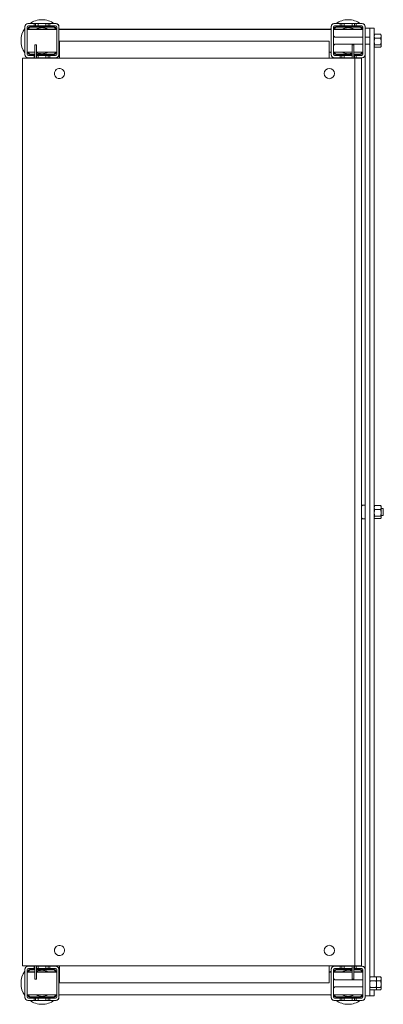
# Model space of a CAD drawing. Header units: millimetres. Extents: x 79 to 399, y -712 to 156.
import ezdxf

# ---------------------------------------------------------------- set-up
doc = ezdxf.new("R2010")
doc.units = ezdxf.units.MM

msp = doc.modelspace()

# ---------------------------------------------------------------- linework, layer by layer
at = {"color": 0, "linetype": 'Continuous', "lineweight": 0}
for p, q in [((83.21, 149.83), (83.21, 149.33)), ((83.21, 149.33), (83.21, 125.33)), ((85.21, 149.33), (85.21, 125.33)), ((86.21, 152.33), (85.71, 152.33)), ((91.21, 152.33), (86.21, 152.33)), ((91.21, 150.33), (86.21, 150.33)), ((108.21, 149.83), (88.21, 149.83)), ((108.21, 149.33), (88.21, 149.33)), ((91.21, 150.33), (91.21, 152.33)), ((91.21, 152.33), (92.61, 152.33)), ((91.21, 150.33), (92.61, 150.33)), ((92.61, 152.33), (94.71, 152.33)), ((92.61, 152.33), (92.61, 150.33)), ((92.61, 150.33), (94.71, 150.33)), ((101.71, 152.33), (94.71, 152.33)), ((94.71, 152.33), (94.71, 150.33)), ((101.71, 150.33), (94.71, 150.33)), ((101.71, 150.33), (101.71, 152.33)), ((101.71, 152.33), (103.81, 152.33)), ((101.71, 150.33), (103.81, 150.33)), ((103.81, 152.33), (105.21, 152.33)), ((103.81, 152.33), (103.81, 150.33)), ((103.81, 150.33), (105.21, 150.33)), ((110.21, 152.33), (105.21, 152.33)), ((105.21, 152.33), (105.21, 150.33)), ((110.21, 150.33), (105.21, 150.33)), ((110.71, 152.33), (110.21, 152.33)), ((111.21, 125.33), (111.21, 149.33)), ((113.21, 149.33), (113.21, 149.83)), ((113.21, 125.33), (113.21, 149.33)), ((353.21, 149.83), (353.21, 149.33)), ((353.21, 149.33), (353.21, 125.33)), ((355.21, 149.33), (355.21, 125.33)), ((356.21, 152.33), (355.71, 152.33)), ((361.21, 152.33), (356.21, 152.33)), ((361.21, 150.33), (356.21, 150.33)), ((378.21, 149.83), (358.21, 149.83)), ((378.21, 149.33), (358.21, 149.33)), ((361.21, 150.33), (361.21, 152.33)), ((362.61, 152.33), (361.21, 152.33)), ((361.21, 150.33), (362.61, 150.33)), ((364.71, 152.33), (362.61, 152.33)), ((362.61, 150.33), (362.61, 152.33)), ((362.61, 150.33), (364.71, 150.33)), ((371.71, 152.33), (364.71, 152.33)), ((364.71, 152.33), (364.71, 150.33)), ((371.71, 150.33), (364.71, 150.33)), ((371.71, 150.33), (371.71, 152.33)), ((373.81, 152.33), (371.71, 152.33)), ((371.71, 150.33), (373.81, 150.33)), ((375.21, 152.33), (373.81, 152.33)), ((373.81, 150.33), (373.81, 152.33)), ((373.81, 150.33), (375.21, 150.33)), ((380.21, 152.33), (375.21, 152.33)), ((375.21, 152.33), (375.21, 150.33)), ((380.21, 150.33), (375.21, 150.33)), ((380.71, 152.33), (380.21, 152.33)), ((381.21, 125.33), (381.21, 149.33)), ((383.21, 149.33), (383.21, 149.83)), ((383.21, 125.33), (383.21, 149.33)), ((387.21, 148.5), (383.21, 148.5)), ((387.21, 148.5), (387.21, 145.13)), ((391.21, 148.5), (387.21, 148.5)), ((391.21, 145.13), (391.21, 148.5)), ((85.21, 147.43), (111.21, 147.43)), ((85.21, 147.33), (87.21, 147.33)), ((85.21, 147.23), (111.21, 147.23)), ((99.21, 147.33), (87.21, 147.33)), ((87.21, 147.33), (87.21, 147.23)), ((99.21, 147.23), (99.21, 147.33)), ((99.21, 147.33), (101.21, 147.33)), ((101.21, 147.33), (101.21, 147.23)), ((113.21, 147.43), (353.21, 147.43)), ((113.21, 147.23), (353.21, 147.23)), ((355.21, 147.43), (381.21, 147.43)), ((355.21, 147.23), (381.21, 147.23)), ((356.07, 140.77), (355.21, 141.63)), ((381.21, 140.33), (357.14, 140.33)), ((365.21, 147.23), (365.21, 147.33)), ((365.21, 147.33), (367.21, 147.33)), ((379.21, 147.33), (367.21, 147.33)), ((367.21, 147.33), (367.21, 147.23)), ((379.21, 147.23), (379.21, 147.33)), ((379.21, 147.33), (381.21, 147.33)), ((387.21, 140.33), (383.21, 140.33)), ((387.21, 145.13), (387.21, 145.01)), ((387.21, 145.01), (387.21, 124.04)), ((391.21, 145.13), (391.21, 145.01)), ((391.21, 124.04), (391.21, 145.01)), ((391.21, 143.04), (391.66, 143.04)), ((391.21, 142.33), (391.43, 142.7)), ((391.66, 143.04), (396.87, 143.04)), ((391.66, 139.44), (396.87, 139.44)), ((397.31, 142.33), (397.1, 142.7)), ((397.31, 142.33), (397.31, 141.24)), ((397.31, 141.24), (397.31, 136.59)), ((92.01, 133.63), (93.51, 133.63)), ((92.01, 133.63), (92.01, 131.83)), ((92.01, 121.83), (92.01, 131.83)), ((93.51, 133.63), (93.51, 131.83)), ((93.51, 121.83), (93.51, 131.83)), ((113.61, 136.83), (351.61, 136.83)), ((113.61, 136.83), (113.61, 121.83)), ((351.61, 121.83), (351.61, 136.83)), ((356.07, 133.89), (355.21, 133.03)), ((381.21, 134.33), (357.14, 134.33)), ((373.21, 133.63), (371.71, 133.63)), ((371.71, 131.83), (371.71, 133.63)), ((371.71, 131.83), (371.71, 124.33)), ((373.21, 131.83), (373.21, 133.63)), ((373.21, 131.83), (373.21, 121.83)), ((387.21, 134.33), (383.21, 134.33)), ((391.21, 132.33), (391.43, 131.96)), ((391.21, 131.62), (391.66, 131.62)), ((391.66, 133.73), (396.87, 133.73)), ((391.66, 131.62), (396.87, 131.62)), ((397.31, 132.33), (397.1, 131.96)), ((397.31, 132.68), (397.31, 136.59)), ((397.31, 132.68), (397.31, 132.33)), ((81.11, 121.83), (81.11, -678.17)), ((84.36, 121.83), (81.11, 121.83)), ((83.21, 125.33), (83.21, 124.83)), ((84.36, 121.83), (372.11, 121.83)), ((85.21, 127.23), (92.01, 127.23)), ((85.71, 122.33), (86.21, 122.33)), ((86.21, 124.33), (91.21, 124.33)), ((86.21, 122.33), (91.21, 122.33)), ((88.21, 125.34), (92.01, 125.34)), ((88.21, 124.83), (92.01, 124.83)), ((91.21, 122.33), (91.21, 124.33)), ((92.01, 124.33), (91.21, 124.33)), ((91.21, 122.33), (92.01, 122.33)), ((93.51, 127.23), (111.21, 127.23)), ((93.51, 125.34), (108.21, 125.34)), ((93.51, 124.83), (108.21, 124.83)), ((94.71, 124.33), (93.51, 124.33)), ((93.51, 122.33), (94.71, 122.33)), ((94.71, 124.33), (101.71, 124.33)), ((94.71, 124.33), (94.71, 122.33)), ((94.71, 122.33), (101.71, 122.33)), ((101.71, 122.33), (101.71, 124.33)), ((103.81, 124.33), (101.71, 124.33)), ((101.71, 122.33), (103.81, 122.33)), ((105.21, 124.33), (103.81, 124.33)), ((103.81, 124.33), (103.81, 122.33)), ((103.81, 122.33), (105.21, 122.33)), ((105.21, 124.33), (110.21, 124.33)), ((105.21, 124.33), (105.21, 122.33)), ((105.21, 122.33), (110.21, 122.33)), ((110.21, 122.33), (110.71, 122.33)), ((113.21, 127.23), (113.61, 127.23)), ((113.21, 124.83), (113.21, 125.33)), ((351.61, 127.23), (353.21, 127.23)), ((353.21, 125.33), (353.21, 124.83)), ((355.21, 127.23), (371.71, 127.23)), ((355.71, 122.33), (356.21, 122.33)), ((356.21, 124.33), (361.21, 124.33)), ((356.21, 122.33), (361.21, 122.33)), ((358.21, 125.34), (371.71, 125.34)), ((358.21, 124.83), (371.71, 124.83)), ((361.21, 122.33), (361.21, 124.33)), ((362.61, 124.33), (361.21, 124.33)), ((362.61, 122.33), (361.21, 122.33)), ((364.71, 124.33), (362.61, 124.33)), ((362.61, 122.33), (362.61, 124.33)), ((364.71, 122.33), (362.61, 122.33)), ((364.71, 124.33), (371.71, 124.33)), ((364.71, 124.33), (364.71, 122.33)), ((364.71, 122.33), (371.71, 122.33)), ((371.71, 122.33), (371.71, 124.33)), ((371.71, 122.33), (371.71, 121.83)), ((372.11, 121.83), (374.11, 121.83)), ((373.21, 127.23), (381.21, 127.23)), ((373.21, 125.34), (378.21, 125.34)), ((373.21, 124.83), (378.21, 124.83)), ((373.81, 124.33), (373.21, 124.33)), ((373.81, 122.33), (373.21, 122.33)), ((375.21, 124.33), (373.81, 124.33)), ((373.81, 122.33), (373.81, 124.33)), ((375.21, 122.33), (373.81, 122.33)), ((374.11, 121.83), (374.11, -678.17)), ((380.11, 121.83), (374.11, 121.83)), ((375.21, 124.33), (380.21, 124.33)), ((375.21, 124.33), (375.21, 122.33)), ((375.21, 122.33), (380.21, 122.33)), ((380.11, 121.83), (380.11, -678.17)), ((380.21, 122.33), (380.71, 122.33)), ((383.21, 125.33), (383.21, -680.37)), ((387.21, 124.04), (387.21, -278.17)), ((391.21, 124.04), (391.21, -687.96)), ((383.21, -272.17), (380.89, -272.17)), ((391.21, -273.17), (391.43, -272.8)), ((391.66, -272.46), (396.87, -272.46)), ((391.66, -276.06), (396.87, -276.06)), ((397.31, -273.17), (397.1, -272.8)), ((397.31, -273.17), (397.31, -274.26)), ((397.31, -274.26), (397.31, -278.91)), ((399.21, -275.17), (397.31, -275.17)), ((399.21, -275.17), (399.21, -276.27)), ((399.21, -276.27), (399.21, -281.17)), ((383.21, -284.17), (380.89, -284.17)), ((387.21, -278.17), (387.21, -680.37)), ((391.21, -283.17), (391.43, -283.54)), ((391.66, -281.77), (396.87, -281.77)), ((391.66, -283.88), (396.87, -283.88)), ((397.31, -283.17), (397.1, -283.54)), ((397.31, -282.82), (397.31, -278.91)), ((399.21, -281.17), (397.31, -281.17)), ((397.31, -282.82), (397.31, -283.17)), ((81.11, -678.17), (84.36, -678.17)), ((83.21, -681.17), (83.21, -681.67)), ((83.21, -681.67), (83.21, -705.67)), ((84.36, -678.17), (372.11, -678.17)), ((85.21, -681.67), (85.21, -705.67)), ((85.21, -683.57), (92.01, -683.57)), ((85.21, -683.67), (87.21, -683.67)), ((85.21, -683.77), (92.01, -683.77)), ((86.21, -678.67), (85.71, -678.67)), ((91.21, -678.67), (86.21, -678.67)), ((91.21, -680.67), (86.21, -680.67)), ((92.01, -683.67), (87.21, -683.67)), ((87.21, -683.67), (87.21, -683.77)), ((92.01, -681.17), (88.21, -681.17)), ((92.01, -681.67), (88.21, -681.67)), ((91.21, -680.67), (91.21, -678.67)), ((91.21, -678.67), (92.01, -678.67)), ((91.21, -680.67), (92.01, -680.67)), ((92.01, -688.17), (92.01, -678.17)), ((93.51, -688.17), (93.51, -678.17)), ((93.51, -678.67), (94.71, -678.67)), ((93.51, -680.67), (94.71, -680.67)), ((108.21, -681.17), (93.51, -681.17)), ((108.21, -681.67), (93.51, -681.67)), ((93.51, -683.57), (111.21, -683.57)), ((99.21, -683.67), (93.51, -683.67)), ((93.51, -683.77), (111.21, -683.77)), ((101.71, -678.67), (94.71, -678.67)), ((94.71, -678.67), (94.71, -680.67)), ((101.71, -680.67), (94.71, -680.67)), ((99.21, -683.77), (99.21, -683.67)), ((99.21, -683.67), (101.21, -683.67)), ((101.21, -683.67), (101.21, -683.77)), ((101.71, -680.67), (101.71, -678.67)), ((101.71, -678.67), (103.81, -678.67)), ((101.71, -680.67), (103.81, -680.67)), ((103.81, -678.67), (105.21, -678.67)), ((103.81, -678.67), (103.81, -680.67)), ((103.81, -680.67), (105.21, -680.67)), ((110.21, -678.67), (105.21, -678.67)), ((105.21, -678.67), (105.21, -680.67)), ((110.21, -680.67), (105.21, -680.67)), ((110.71, -678.67), (110.21, -678.67)), ((111.21, -705.67), (111.21, -681.67)), ((113.21, -681.67), (113.21, -681.17)), ((113.21, -705.67), (113.21, -681.67)), ((113.21, -683.57), (113.61, -683.57)), ((113.21, -683.77), (113.61, -683.77)), ((113.61, -678.17), (113.61, -693.17)), ((351.61, -693.17), (351.61, -678.17)), ((351.61, -683.57), (353.21, -683.57)), ((351.61, -683.77), (353.21, -683.77)), ((353.21, -681.17), (353.21, -681.67)), ((353.21, -681.67), (353.21, -705.67)), ((355.21, -681.67), (355.21, -705.67)), ((355.21, -683.57), (371.71, -683.57)), ((355.21, -683.77), (371.71, -683.77)), ((356.21, -678.67), (355.71, -678.67)), ((361.21, -678.67), (356.21, -678.67)), ((361.21, -680.67), (356.21, -680.67)), ((371.71, -681.17), (358.21, -681.17)), ((371.71, -681.67), (358.21, -681.67)), ((361.21, -680.67), (361.21, -678.67)), ((362.61, -678.67), (361.21, -678.67)), ((361.21, -680.67), (362.61, -680.67)), ((364.71, -678.67), (362.61, -678.67)), ((362.61, -680.67), (362.61, -678.67)), ((362.61, -680.67), (364.71, -680.67)), ((371.71, -678.67), (364.71, -678.67)), ((364.71, -678.67), (364.71, -680.67)), ((371.71, -680.67), (364.71, -680.67)), ((365.21, -683.77), (365.21, -683.67)), ((365.21, -683.67), (367.21, -683.67)), ((371.71, -683.67), (367.21, -683.67)), ((367.21, -683.67), (367.21, -683.77)), ((371.71, -678.17), (371.71, -678.67)), ((371.71, -680.67), (371.71, -678.67)), ((371.71, -680.67), (371.71, -688.17)), ((374.11, -678.17), (372.11, -678.17)), ((373.21, -678.17), (373.21, -688.17)), ((373.81, -678.67), (373.21, -678.67)), ((373.21, -680.67), (373.81, -680.67)), ((378.21, -681.17), (373.21, -681.17)), ((378.21, -681.67), (373.21, -681.67)), ((373.21, -683.57), (381.21, -683.57)), ((379.21, -683.67), (373.21, -683.67)), ((373.21, -683.77), (381.21, -683.77)), ((375.21, -678.67), (373.81, -678.67)), ((373.81, -680.67), (373.81, -678.67)), ((373.81, -680.67), (375.21, -680.67)), ((374.11, -678.17), (380.11, -678.17)), ((380.21, -678.67), (375.21, -678.67)), ((375.21, -678.67), (375.21, -680.67)), ((380.21, -680.67), (375.21, -680.67)), ((379.21, -683.77), (379.21, -683.67)), ((379.21, -683.67), (381.21, -683.67)), ((380.71, -678.67), (380.21, -678.67)), ((381.21, -705.67), (381.21, -681.67)), ((383.21, -680.37), (383.21, -681.67)), ((383.21, -705.67), (383.21, -681.67)), ((387.21, -701.34), (387.21, -680.37)), ((92.01, -688.17), (92.01, -689.97)), ((92.01, -689.97), (93.51, -689.97)), ((93.51, -688.17), (93.51, -689.97)), ((351.61, -693.17), (113.61, -693.17)), ((356.07, -690.23), (355.21, -689.37)), ((381.21, -690.67), (357.14, -690.67)), ((371.71, -689.97), (371.71, -688.17)), ((373.21, -689.97), (371.71, -689.97)), ((373.21, -689.97), (373.21, -688.17)), ((387.21, -688.67), (387.43, -688.3)), ((387.66, -687.96), (392.87, -687.96)), ((387.66, -691.56), (392.87, -691.56)), ((392.87, -687.96), (396.87, -687.96)), ((393.31, -688.67), (393.1, -688.3)), ((393.31, -688.67), (393.31, -689.76)), ((393.31, -689.76), (393.31, -694.41)), ((393.31, -691.56), (396.87, -691.56)), ((397.31, -688.67), (397.1, -688.3)), ((397.31, -688.67), (397.31, -689.76)), ((397.31, -689.76), (397.31, -694.41)), ((356.07, -697.11), (355.21, -697.97)), ((381.21, -696.67), (357.14, -696.67)), ((387.21, -698.67), (387.43, -699.04)), ((387.21, -701.34), (387.21, -701.47)), ((387.21, -704.84), (387.21, -701.47)), ((387.66, -697.27), (392.87, -697.27)), ((387.66, -699.38), (392.87, -699.38)), ((391.21, -699.38), (391.21, -699.38)), ((391.21, -704.84), (391.21, -699.38)), ((392.87, -699.38), (396.87, -699.38)), ((393.31, -698.67), (393.1, -699.04)), ((393.31, -698.32), (393.31, -694.41)), ((393.31, -697.27), (396.87, -697.27)), ((393.31, -698.32), (393.31, -698.67)), ((397.31, -698.67), (397.1, -699.04)), ((397.31, -698.32), (397.31, -694.41)), ((397.31, -698.32), (397.31, -698.67)), ((83.21, -705.67), (83.21, -706.17)), ((85.21, -703.77), (111.21, -703.77)), ((85.71, -708.67), (86.21, -708.67)), ((86.21, -706.67), (91.21, -706.67)), ((86.21, -708.67), (91.21, -708.67)), ((88.21, -705.66), (108.21, -705.66)), ((88.21, -706.17), (108.21, -706.17)), ((91.21, -708.67), (91.21, -706.67)), ((92.61, -706.67), (91.21, -706.67)), ((91.21, -708.67), (92.61, -708.67)), ((94.71, -706.67), (92.61, -706.67)), ((92.61, -706.67), (92.61, -708.67)), ((92.61, -708.67), (94.71, -708.67)), ((94.71, -706.67), (101.71, -706.67)), ((94.71, -706.67), (94.71, -708.67)), ((94.71, -708.67), (101.71, -708.67)), ((101.71, -708.67), (101.71, -706.67)), ((103.81, -706.67), (101.71, -706.67)), ((101.71, -708.67), (103.81, -708.67)), ((105.21, -706.67), (103.81, -706.67)), ((103.81, -706.67), (103.81, -708.67)), ((103.81, -708.67), (105.21, -708.67)), ((105.21, -706.67), (110.21, -706.67)), ((105.21, -706.67), (105.21, -708.67)), ((105.21, -708.67), (110.21, -708.67)), ((110.21, -708.67), (110.71, -708.67)), ((113.21, -703.77), (353.21, -703.77)), ((113.21, -706.17), (113.21, -705.67)), ((353.21, -705.67), (353.21, -706.17)), ((355.21, -703.77), (381.21, -703.77)), ((355.71, -708.67), (356.21, -708.67)), ((356.21, -706.67), (361.21, -706.67)), ((356.21, -708.67), (361.21, -708.67)), ((358.21, -705.66), (378.21, -705.66)), ((358.21, -706.17), (378.21, -706.17)), ((361.21, -708.67), (361.21, -706.67)), ((362.61, -706.67), (361.21, -706.67)), ((362.61, -708.67), (361.21, -708.67)), ((364.71, -706.67), (362.61, -706.67)), ((362.61, -708.67), (362.61, -706.67)), ((364.71, -708.67), (362.61, -708.67)), ((364.71, -706.67), (371.71, -706.67)), ((364.71, -706.67), (364.71, -708.67)), ((364.71, -708.67), (371.71, -708.67)), ((371.71, -708.67), (371.71, -706.67)), ((373.81, -706.67), (371.71, -706.67)), ((373.81, -708.67), (371.71, -708.67)), ((375.21, -706.67), (373.81, -706.67)), ((373.81, -708.67), (373.81, -706.67)), ((375.21, -708.67), (373.81, -708.67)), ((375.21, -706.67), (380.21, -706.67)), ((375.21, -706.67), (375.21, -708.67)), ((375.21, -708.67), (380.21, -708.67)), ((380.21, -708.67), (380.71, -708.67)), ((387.21, -704.84), (383.21, -704.84)), ((383.21, -706.17), (383.21, -705.67)), ((391.21, -704.84), (387.21, -704.84))]:
    msp.add_line(p, q, dxfattribs=at)
at = {"color": 0, "linetype": 'Continuous', "lineweight": 0, "extrusion": (0, 0, -1)}
for centre, radius, start, end in [((-98.21, 137.33), 18.5, 324.17523, 35.82477), ((-98.21, 137.33), 18.5, 54.17523, 90), ((-98.21, 137.33), 18.5, 90, 125.82477), ((-98.21, 137.33), 18.5, 144.17523, 146.91067), ((-368.21, 137.33), 18.5, 33.08933, 35.82477), ((-368.21, 137.33), 18.5, 54.17523, 90), ((-368.21, 137.33), 18.5, 90, 125.82477), ((-357.14, 141.83), 1.5, 270, 315), ((-357.14, 132.83), 1.5, 45, 90), ((-98.21, 137.33), 18.5, 303.0875, 305.82477), ((-98.21, 137.33), 18.5, 234.17523, 236.9125), ((-98.21, 137.33), 18.5, 213.67097, 215.82477), ((-368.21, 137.33), 18.5, 324.17523, 326.91067), ((-368.21, 137.33), 18.5, 303.0875, 305.82477), ((-368.21, 137.33), 18.5, 234.17523, 236.9125), ((-388.61, -278.17), 10, 31.7486, 35.25153), ((-380.89, -272.71), 0.54, 35.25153, 90), ((-388.61, -278.17), 10, 324.74847, 328.2514), ((-380.89, -283.63), 0.54, 270, 324.74847), ((-98.21, -693.67), 18.5, 324.17523, 35.82477), ((-98.21, -693.67), 18.5, 54.17523, 56.9125), ((-98.21, -693.67), 18.5, 123.0875, 125.82477), ((-98.21, -693.67), 18.5, 144.17523, 146.32903), ((-368.21, -693.67), 18.5, 33.08933, 35.82477), ((-368.21, -693.67), 18.5, 54.17523, 56.9125), ((-368.21, -693.67), 18.5, 123.0875, 125.82477), ((-357.14, -689.17), 1.5, 270, 315), ((-357.14, -698.17), 1.5, 45, 90), ((-98.21, -693.67), 18.5, 270, 305.82477), ((-98.21, -693.67), 18.5, 234.17523, 270), ((-98.21, -693.67), 18.5, 213.08933, 215.82477), ((-368.21, -693.67), 18.5, 324.17523, 326.91067), ((-368.21, -693.67), 18.5, 270, 305.82477), ((-368.21, -693.67), 18.5, 234.17523, 270)]:
    msp.add_arc(centre, radius, start, end, dxfattribs=at)
at = {"color": 0, "linetype": 'Continuous', "lineweight": 0}
for centre, radius, start, end in [((86.21, 149.33), 3, 90, 180), ((85.71, 149.83), 2.5, 90, 180), ((86.21, 149.33), 1, 90, 180), ((88.21, 147.33), 2.5, 90, 177.70756), ((88.21, 147.33), 1.99, 90, 177.1251), ((98.21, 137.33), 11.5, 90, 118.56672), ((98.21, 137.33), 11.5, 61.43328, 90), ((108.21, 147.33), 2.5, 2.29244, 90), ((108.21, 147.33), 1.99, 2.8749, 90), ((110.21, 149.33), 3, 0, 90), ((110.21, 149.33), 1, 0, 90), ((110.71, 149.83), 2.5, 0, 90), ((356.21, 149.33), 3, 90, 180), ((355.71, 149.83), 2.5, 90, 180), ((356.21, 149.33), 1, 90, 180), ((358.21, 147.33), 2.5, 90, 177.70756), ((358.21, 147.33), 1.99, 90, 177.1251), ((368.21, 137.33), 11.5, 90, 118.56672), ((368.21, 137.33), 11.5, 61.43328, 90), ((378.21, 147.33), 2.5, 2.29244, 90), ((378.21, 147.33), 1.99, 2.8749, 90), ((380.21, 149.33), 3, 0, 90), ((380.21, 149.33), 1, 0, 90), ((380.71, 149.83), 2.5, 0, 90), ((86.21, 125.33), 3, 180, 270), ((85.71, 124.83), 2.5, 180, 270), ((86.21, 125.33), 1, 180, 270), ((88.21, 127.33), 2.5, 182.29244, 270), ((88.21, 127.33), 1.99, 182.8749, 270), ((98.21, 137.33), 11.5, 245.83721, 270), ((98.21, 137.33), 11.5, 270, 298.56672), ((108.21, 127.33), 2.5, 270, 357.70756), ((108.21, 127.33), 1.99, 270, 357.1251), ((110.21, 125.33), 1, 270, 0), ((110.21, 125.33), 3, 270, 0), ((110.71, 124.83), 2.5, 270, 0), ((356.21, 125.33), 3, 180, 270), ((355.71, 124.83), 2.5, 180, 270), ((356.21, 125.33), 1, 180, 270), ((358.21, 127.33), 2.5, 182.29244, 270), ((358.21, 127.33), 1.99, 182.8749, 270), ((368.21, 137.33), 11.5, 241.43328, 270), ((368.21, 137.33), 11.5, 270, 287.71893), ((368.21, 137.33), 11.5, 295.77146, 298.56672), ((378.21, 127.33), 2.5, 270, 357.70756), ((378.21, 127.33), 1.99, 270, 357.1251), ((380.21, 125.33), 1, 270, 0), ((380.21, 125.33), 3, 270, 0), ((380.71, 124.83), 2.5, 270, 0), ((113.61, 108.33), 4.5, 143.58761, 323.58761), ((113.61, 108.33), 4.5, 323.58761, 143.58761), ((351.61, 108.33), 4.5, 0, 180), ((351.61, 108.33), 4.5, 180, 0), ((113.61, -664.67), 4.5, 143.58761, 323.58761), ((113.61, -664.67), 4.5, 323.58761, 143.58761), ((351.61, -664.67), 4.5, 0, 180), ((351.61, -664.67), 4.5, 180, 0), ((86.21, -681.67), 3, 90, 180), ((85.71, -681.17), 2.5, 90, 180), ((86.21, -681.67), 1, 90, 180), ((88.21, -683.67), 2.5, 90, 177.70756), ((88.21, -683.67), 1.99, 90, 177.1251), ((98.21, -693.67), 11.5, 90, 114.16279), ((98.21, -693.67), 11.5, 61.43328, 90), ((108.21, -683.67), 2.5, 2.29244, 90), ((108.21, -683.67), 1.99, 2.8749, 90), ((110.21, -681.67), 3, 0, 90), ((110.21, -681.67), 1, 0, 90), ((110.71, -681.17), 2.5, 0, 90), ((356.21, -681.67), 3, 90, 180), ((355.71, -681.17), 2.5, 90, 180), ((356.21, -681.67), 1, 90, 180), ((358.21, -683.67), 2.5, 90, 177.70756), ((358.21, -683.67), 1.99, 90, 177.1251), ((368.21, -693.67), 11.5, 90, 118.56672), ((368.21, -693.67), 11.5, 72.28107, 90), ((368.21, -693.67), 11.5, 61.43328, 64.22854), ((378.21, -683.67), 2.5, 2.29244, 90), ((378.21, -683.67), 1.99, 2.8749, 90), ((380.21, -681.67), 3, 0, 90), ((380.21, -681.67), 1, 0, 90), ((380.71, -681.17), 2.5, 0, 90), ((86.21, -705.67), 3, 180, 270), ((85.71, -706.17), 2.5, 180, 270), ((86.21, -705.67), 1, 180, 270), ((88.21, -703.67), 2.5, 182.29244, 270), ((88.21, -703.67), 1.99, 182.8749, 270), ((98.21, -693.67), 11.5, 241.43328, 270), ((98.21, -693.67), 11.5, 270, 298.56672), ((108.21, -703.67), 2.5, 270, 357.70756), ((108.21, -703.67), 1.99, 270, 357.1251), ((110.21, -705.67), 1, 270, 0), ((110.21, -705.67), 3, 270, 0), ((110.71, -706.17), 2.5, 270, 0), ((356.21, -705.67), 3, 180, 270), ((355.71, -706.17), 2.5, 180, 270), ((356.21, -705.67), 1, 180, 270), ((358.21, -703.67), 2.5, 182.29244, 270), ((358.21, -703.67), 1.99, 182.8749, 270), ((368.21, -693.67), 11.5, 241.43328, 270), ((368.21, -693.67), 11.5, 270, 298.56672), ((378.21, -703.67), 2.5, 270, 357.70756), ((378.21, -703.67), 1.99, 270, 357.1251), ((380.21, -705.67), 1, 270, 0), ((380.21, -705.67), 3, 270, 0), ((380.71, -706.17), 2.5, 270, 0)]:
    msp.add_arc(centre, radius, start, end, dxfattribs=at)
for points, weights in [([(391.21, 141.24), (391.21, 142.08), (391.66, 143.04)], [2.22975607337, 2.22975607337, 2.06966679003]), ([(391.66, 139.44), (391.21, 140.41), (391.21, 141.24)], [2.06966679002, 2.22975607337, 2.22975607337]), ([(391.66, 139.44), (391.21, 137.91), (391.21, 136.59)], [2.06966679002, 2.22975607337, 2.22975607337]), ([(391.66, 143.04), (391.52, 142.87), (391.43, 142.7)], [2.06966679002, 2.11660578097, 2.14978202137]), ([(397.31, 141.24), (397.31, 142.08), (396.87, 143.04)], [2.22975607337, 2.22975607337, 2.06966679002]), ([(396.87, 143.04), (397.01, 142.87), (397.1, 142.7)], [2.06966679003, 2.11660578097, 2.14978202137]), ([(396.87, 139.44), (397.31, 140.41), (397.31, 141.24)], [2.06966679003, 2.22975607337, 2.22975607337]), ([(396.87, 139.44), (397.31, 137.91), (397.31, 136.59)], [2.06966679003, 2.22975607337, 2.22975607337]), ([(391.21, 136.59), (391.21, 135.26), (391.66, 133.73)], [2.22975607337, 2.22975607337, 2.06966679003]), ([(391.21, 132.68), (391.21, 133.17), (391.66, 133.73)], [2.22975607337, 2.22975607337, 2.06966679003]), ([(391.66, 131.62), (391.21, 132.19), (391.21, 132.68)], [2.06966679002, 2.22975607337, 2.22975607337]), ([(397.31, 136.59), (397.31, 135.26), (396.87, 133.73)], [2.22975607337, 2.22975607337, 2.06966679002]), ([(397.31, 132.68), (397.31, 133.17), (396.87, 133.73)], [2.22975607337, 2.22975607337, 2.06966679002]), ([(396.87, 131.62), (397.31, 132.19), (397.31, 132.68)], [2.06966679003, 2.22975607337, 2.22975607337]), ([(391.21, -274.26), (391.21, -273.42), (391.66, -272.46)], [2.22975607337, 2.22975607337, 2.06966679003]), ([(391.66, -276.06), (391.21, -275.09), (391.21, -274.26)], [2.06966679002, 2.22975607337, 2.22975607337]), ([(391.66, -276.06), (391.21, -277.59), (391.21, -278.91)], [2.06966679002, 2.22975607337, 2.22975607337]), ([(391.66, -272.46), (391.52, -272.63), (391.43, -272.8)], [2.06966679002, 2.11660578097, 2.14978202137]), ([(397.31, -274.26), (397.31, -273.42), (396.87, -272.46)], [2.22975607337, 2.22975607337, 2.06966679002]), ([(396.87, -272.46), (397.01, -272.63), (397.1, -272.8)], [2.06966679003, 2.11660578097, 2.14978202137]), ([(396.87, -276.06), (397.31, -275.09), (397.31, -274.26)], [2.06966679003, 2.22975607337, 2.22975607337]), ([(396.87, -276.06), (397.31, -277.59), (397.31, -278.91)], [2.06966679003, 2.22975607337, 2.22975607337]), ([(391.21, -278.91), (391.21, -280.24), (391.66, -281.77)], [2.22975607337, 2.22975607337, 2.06966679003]), ([(391.21, -282.82), (391.21, -282.33), (391.66, -281.77)], [2.22975607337, 2.22975607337, 2.06966679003]), ([(391.66, -283.88), (391.21, -283.31), (391.21, -282.82)], [2.06966679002, 2.22975607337, 2.22975607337]), ([(397.31, -278.91), (397.31, -280.24), (396.87, -281.77)], [2.22975607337, 2.22975607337, 2.06966679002]), ([(397.31, -282.82), (397.31, -282.33), (396.87, -281.77)], [2.22975607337, 2.22975607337, 2.06966679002]), ([(396.87, -283.88), (397.31, -283.31), (397.31, -282.82)], [2.06966679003, 2.22975607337, 2.22975607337]), ([(387.21, -689.76), (387.21, -688.92), (387.66, -687.96)], [2.22975607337, 2.22975607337, 2.06966679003]), ([(387.66, -691.56), (387.21, -690.59), (387.21, -689.76)], [2.06966679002, 2.22975607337, 2.22975607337]), ([(387.66, -691.56), (387.21, -693.09), (387.21, -694.41)], [2.06966679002, 2.22975607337, 2.22975607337]), ([(387.66, -687.96), (387.52, -688.13), (387.43, -688.3)], [2.06966679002, 2.11660578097, 2.14978202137]), ([(393.31, -689.76), (393.31, -688.92), (392.87, -687.96)], [2.22975607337, 2.22975607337, 2.06966679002]), ([(392.87, -687.96), (393.01, -688.13), (393.1, -688.3)], [2.06966679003, 2.11660578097, 2.14978202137]), ([(392.87, -691.56), (393.31, -690.59), (393.31, -689.76)], [2.06966679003, 2.22975607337, 2.22975607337]), ([(392.87, -691.56), (393.31, -693.09), (393.31, -694.41)], [2.06966679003, 2.22975607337, 2.22975607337]), ([(397.31, -689.76), (397.31, -688.92), (396.87, -687.96)], [2.22975607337, 2.22975607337, 2.06966679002]), ([(396.87, -687.96), (397.01, -688.13), (397.1, -688.3)], [2.06966679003, 2.11660578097, 2.14978202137]), ([(396.87, -691.56), (397.31, -690.59), (397.31, -689.76)], [2.06966679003, 2.22975607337, 2.22975607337]), ([(396.87, -691.56), (397.31, -693.09), (397.31, -694.41)], [2.06966679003, 2.22975607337, 2.22975607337]), ([(387.21, -694.41), (387.21, -695.74), (387.66, -697.27)], [2.22975607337, 2.22975607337, 2.06966679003]), ([(387.21, -698.32), (387.21, -697.83), (387.66, -697.27)], [2.22975607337, 2.22975607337, 2.06966679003]), ([(387.66, -699.38), (387.21, -698.81), (387.21, -698.32)], [2.06966679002, 2.22975607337, 2.22975607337]), ([(393.31, -694.41), (393.31, -695.74), (392.87, -697.27)], [2.22975607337, 2.22975607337, 2.06966679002]), ([(393.31, -698.32), (393.31, -697.83), (392.87, -697.27)], [2.22975607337, 2.22975607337, 2.06966679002]), ([(392.87, -699.38), (393.31, -698.81), (393.31, -698.32)], [2.06966679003, 2.22975607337, 2.22975607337]), ([(397.31, -694.41), (397.31, -695.74), (396.87, -697.27)], [2.22975607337, 2.22975607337, 2.06966679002]), ([(397.31, -698.32), (397.31, -697.83), (396.87, -697.27)], [2.22975607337, 2.22975607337, 2.06966679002]), ([(396.87, -699.38), (397.31, -698.81), (397.31, -698.32)], [2.06966679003, 2.22975607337, 2.22975607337])]:
    msp.add_rational_spline(points, weights, degree=2, dxfattribs=at)

doc.saveas('drawing.dxf')
